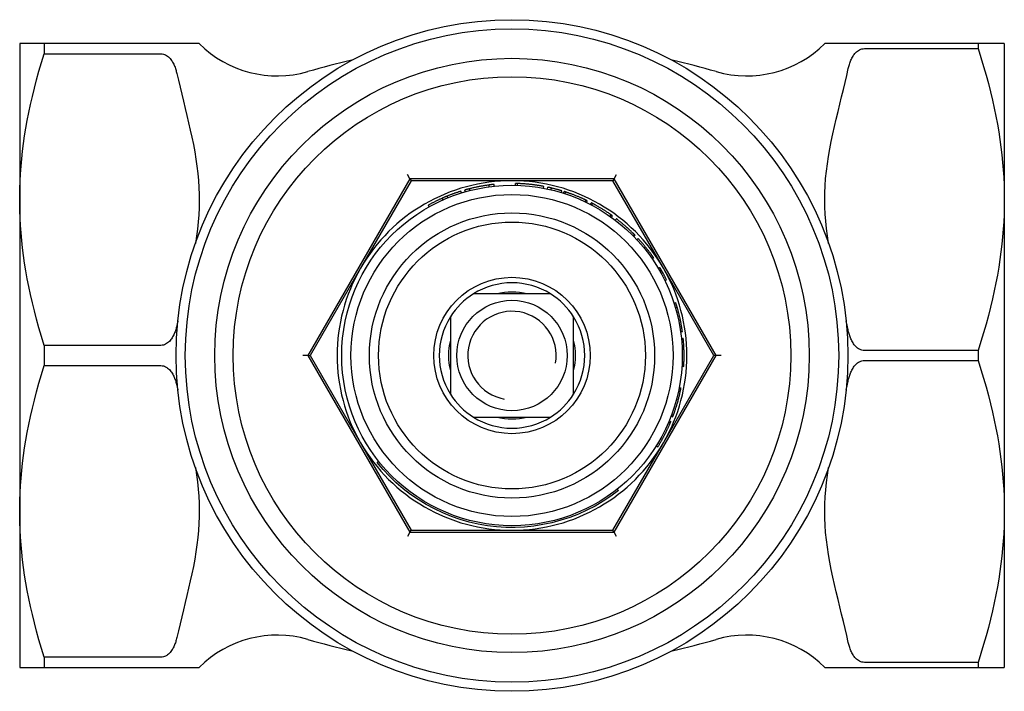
# Model space of a CAD drawing. Header units: millimetres. Extents: x 96 to 3992, y 24 to 359.
# Tile 9 of 9: x 333 to 387, y 323 to 359. Entities that reach past the tile are written whole.
import ezdxf

# ---------------------------------------------------------------- set-up
doc = ezdxf.new("R2010")
doc.units = ezdxf.units.MM
doc.layers.add('DETAIL', color=2, linetype='Continuous')

msp = doc.modelspace()

# ---------------------------------------------------------------- linework, layer by layer
at = {"layer": 'DETAIL'}
for p, q in [((334.501, 358.07), (333.166, 358.07)), ((333.166, 358.069), (333.166, 358.07)), ((333.166, 358.069), (333.166, 324.17)), ((340.839, 358.07), (334.501, 358.07)), ((334.501, 358.07), (334.501, 357.52)), ((341.704, 358.07), (340.839, 358.07)), ((342.924, 358.07), (341.704, 358.07)), ((378.187, 358.07), (376.908, 358.07)), ((379.061, 358.07), (378.187, 358.07)), ((385.242, 358.07), (379.061, 358.07)), ((386.666, 358.07), (385.242, 358.07)), ((385.242, 358.07), (385.242, 357.798)), ((386.666, 358.069), (386.666, 358.07)), ((386.666, 358.069), (386.666, 324.17)), ((334.501, 357.52), (340.839, 357.52)), ((379.061, 357.798), (385.242, 357.798)), ((354.373, 350.72), (354.234, 350.962)), ((365.459, 350.72), (365.599, 350.962)), ((354.373, 350.72), (348.831, 341.12)), ((354.432, 350.62), (351.689, 345.871)), ((354.373, 350.72), (354.431, 350.62)), ((365.459, 350.72), (354.373, 350.72)), ((359.917, 350.62), (354.432, 350.62)), ((365.402, 350.619), (359.917, 350.62)), ((360.11, 350.368), (360.112, 350.468)), ((360.209, 350.365), (360.212, 350.465)), ((365.459, 350.72), (365.401, 350.62)), ((368.144, 345.869), (365.402, 350.619)), ((371.001, 341.12), (365.459, 350.72)), ((357.169, 349.952), (357.139, 350.048)), ((357.386, 350.017), (357.358, 350.113)), ((357.634, 350.084), (357.61, 350.181)), ((358.683, 350.287), (358.67, 350.386)), ((358.956, 350.32), (358.945, 350.419)), ((361.635, 350.209), (361.654, 350.307)), ((361.836, 350.168), (361.857, 350.266)), ((362.033, 350.124), (362.056, 350.222)), ((362.601, 349.971), (362.63, 350.067)), ((362.719, 349.935), (362.75, 350.03)), ((362.799, 349.909), (362.83, 350.004)), ((356.167, 349.576), (356.127, 349.667)), ((356.434, 349.689), (356.397, 349.782)), ((363.889, 349.473), (363.932, 349.563)), ((363.962, 349.438), (364.006, 349.528)), ((364.175, 349.331), (364.221, 349.42)), ((364.249, 349.292), (364.296, 349.381)), ((355.424, 349.206), (355.375, 349.293)), ((365.249, 348.677), (365.307, 348.759)), ((365.316, 348.63), (365.374, 348.711)), ((365.527, 348.474), (365.588, 348.553)), ((365.529, 348.472), (365.589, 348.552)), ((365.589, 348.552), (365.588, 348.553)), ((366.5, 347.617), (366.571, 347.687)), ((366.604, 347.654), (366.532, 347.584)), ((366.583, 347.675), (366.571, 347.687)), ((366.694, 347.414), (366.767, 347.482)), ((366.695, 347.413), (366.769, 347.481)), ((366.769, 347.481), (366.767, 347.482)), ((367.507, 346.405), (367.589, 346.462)), ((367.616, 346.424), (367.534, 346.367)), ((367.599, 346.448), (367.589, 346.462)), ((351.689, 345.871), (348.946, 341.121)), ((367.861, 345.857), (367.947, 345.908)), ((367.942, 345.718), (368.029, 345.768)), ((370.886, 341.118), (368.144, 345.869)), ((368.217, 345.2), (368.307, 345.245)), ((362.009, 344.47), (357.823, 344.47)), ((368.716, 343.971), (368.811, 344.002)), ((368.792, 343.725), (368.888, 343.753)), ((356.566, 343.213), (356.566, 339.027)), ((363.266, 339.027), (363.266, 343.213)), ((369.033, 342.684), (369.131, 342.701)), ((369.075, 342.413), (369.174, 342.427)), ((369.12, 342.046), (369.219, 342.056)), ((369.124, 341.999), (369.224, 342.009)), ((340.839, 341.67), (334.501, 341.67)), ((334.501, 341.67), (334.501, 340.57)), ((385.242, 341.391), (379.061, 341.391)), ((385.242, 341.391), (385.242, 340.848)), ((348.831, 341.12), (348.551, 341.12)), ((348.831, 341.12), (348.946, 341.12)), ((348.831, 341.12), (354.373, 331.52)), ((348.946, 341.121), (351.688, 336.371)), ((365.459, 331.52), (371.001, 341.12)), ((368.143, 336.369), (370.886, 341.118)), ((371.001, 341.12), (370.886, 341.12)), ((371.281, 341.12), (371.001, 341.12)), ((379.061, 340.848), (385.242, 340.848)), ((334.501, 340.57), (340.839, 340.57)), ((369.147, 340.532), (369.247, 340.525)), ((368.989, 339.319), (369.087, 339.3)), ((369.001, 339.38), (369.099, 339.361)), ((357.823, 337.77), (362.009, 337.77)), ((368.561, 337.829), (368.654, 337.793)), ((368.587, 337.899), (368.681, 337.865)), ((368.419, 337.477), (368.511, 337.438)), ((368.457, 337.568), (368.549, 337.53)), ((351.688, 336.371), (354.43, 331.62)), ((365.4, 331.619), (368.143, 336.369)), ((367.753, 336.206), (367.838, 336.153)), ((352.667, 335.374), (352.589, 335.311)), ((365.639, 333.852), (365.701, 333.774)), ((354.373, 331.52), (354.234, 331.277)), ((354.373, 331.52), (354.431, 331.62)), ((354.373, 331.52), (365.459, 331.52)), ((354.43, 331.62), (359.915, 331.62)), ((359.915, 331.62), (365.4, 331.619)), ((365.459, 331.52), (365.401, 331.62)), ((365.599, 331.277), (365.459, 331.52)), ((340.839, 324.72), (334.501, 324.72)), ((334.501, 324.72), (334.501, 324.17)), ((385.242, 324.441), (379.061, 324.441)), ((385.242, 324.441), (385.242, 324.17)), ((333.166, 324.17), (334.501, 324.17)), ((333.166, 324.17), (333.166, 324.17)), ((334.501, 324.17), (340.839, 324.17)), ((340.839, 324.17), (341.704, 324.17)), ((341.704, 324.17), (342.924, 324.17)), ((376.908, 324.17), (378.187, 324.17)), ((378.187, 324.17), (379.061, 324.17)), ((379.061, 324.17), (385.242, 324.17)), ((385.242, 324.17), (386.666, 324.17)), ((386.666, 324.17), (386.666, 324.17))]:
    msp.add_line(p, q, dxfattribs=at)
at = {"layer": 'DETAIL', "flags": 128}
for points in [[(334.501, 341.67), (334.352, 342.151), (334.214, 342.624), (334.085, 343.087), (333.965, 343.542), (333.855, 343.99), (333.754, 344.431), (333.661, 344.866), (333.577, 345.295), (333.501, 345.72), (333.434, 346.139), (333.374, 346.555), (333.322, 346.967), (333.277, 347.377), (333.24, 347.783), (333.211, 348.188), (333.189, 348.591), (333.174, 348.993), (333.167, 349.394), (333.167, 349.795), (333.174, 350.196), (333.189, 350.598), (333.211, 351.001), (333.24, 351.406), (333.277, 351.813), (333.322, 352.222), (333.374, 352.634), (333.434, 353.05), (333.501, 353.47), (333.577, 353.894), (333.661, 354.323), (333.754, 354.758), (333.855, 355.199), (333.965, 355.647), (334.085, 356.102), (334.214, 356.566), (334.352, 357.038), (334.501, 357.52)], [(340.839, 357.52), (340.907, 357.515), (340.973, 357.503), (341.036, 357.482), (341.097, 357.455), (341.151, 357.423), (341.203, 357.387), (341.252, 357.345), (341.298, 357.301), (341.341, 357.254), (341.38, 357.207), (341.414, 357.16), (341.447, 357.111), (341.478, 357.059), (341.507, 357.005), (341.535, 356.95), (341.56, 356.894), (341.584, 356.838), (341.606, 356.781), (341.627, 356.725), (341.645, 356.669), (341.661, 356.615), (341.676, 356.561), (341.691, 356.505), (341.704, 356.449)], [(378.187, 356.718), (378.2, 356.776), (378.214, 356.832), (378.23, 356.888), (378.246, 356.942), (378.264, 356.998), (378.284, 357.054), (378.306, 357.111), (378.33, 357.168), (378.356, 357.225), (378.384, 357.281), (378.414, 357.335), (378.445, 357.387), (378.478, 357.437), (378.513, 357.485), (378.552, 357.532), (378.596, 357.579), (378.643, 357.623), (378.693, 357.665), (378.746, 357.702), (378.8, 357.733), (378.862, 357.76), (378.926, 357.781), (378.993, 357.793), (379.061, 357.798)], [(385.242, 357.798), (385.397, 357.309), (385.542, 356.83), (385.677, 356.36), (385.802, 355.898), (385.918, 355.445), (386.024, 354.998), (386.122, 354.559), (386.211, 354.125), (386.291, 353.696), (386.363, 353.273), (386.428, 352.854), (386.484, 352.438), (386.533, 352.026), (386.574, 351.617), (386.607, 351.209), (386.633, 350.804), (386.651, 350.4), (386.662, 349.997), (386.666, 349.595), (386.662, 349.192), (386.651, 348.789), (386.633, 348.385), (386.607, 347.98), (386.574, 347.573), (386.533, 347.163), (386.484, 346.751), (386.428, 346.336), (386.363, 345.916), (386.291, 345.493), (386.211, 345.065), (386.122, 344.631), (386.024, 344.191), (385.918, 343.745), (385.802, 343.291), (385.677, 342.83), (385.542, 342.36), (385.397, 341.881), (385.242, 341.391)], [(341.704, 356.449), (341.788, 356.078), (341.877, 355.702), (341.969, 355.321), (342.063, 354.936), (342.158, 354.548), (342.252, 354.158), (342.345, 353.765), (342.435, 353.371), (342.522, 352.977), (342.602, 352.582), (342.676, 352.188), (342.742, 351.796), (342.799, 351.405), (342.846, 351.017), (342.882, 350.633), (342.907, 350.253), (342.921, 349.878), (342.924, 349.509), (342.916, 349.138), (342.896, 348.76), (342.866, 348.378), (342.825, 347.992), (342.774, 347.603), (342.713, 347.212)], [(377.119, 347.212), (377.056, 347.615), (377.004, 348.016), (376.962, 348.414), (376.933, 348.807), (376.914, 349.195), (376.908, 349.577), (376.913, 349.958), (376.93, 350.346), (376.959, 350.739), (376.999, 351.136), (377.051, 351.537), (377.113, 351.94), (377.184, 352.345), (377.264, 352.752), (377.35, 353.158), (377.441, 353.565), (377.535, 353.97), (377.632, 354.374), (377.729, 354.775), (377.826, 355.173), (377.922, 355.567), (378.015, 355.956), (378.104, 356.34), (378.187, 356.718)], [(360.212, 350.465), (360.204, 350.465), (360.196, 350.465), (360.188, 350.466), (360.181, 350.466), (360.175, 350.466), (360.168, 350.466), (360.162, 350.466), (360.156, 350.467), (360.151, 350.467), (360.146, 350.467), (360.141, 350.467), (360.137, 350.467), (360.133, 350.467), (360.129, 350.467), (360.126, 350.467), (360.123, 350.467), (360.12, 350.467), (360.118, 350.467), (360.116, 350.468), (360.115, 350.468), (360.114, 350.468), (360.113, 350.468), (360.112, 350.468), (360.112, 350.468)], [(360.891, 350.419), (360.834, 350.424), (360.78, 350.43), (360.729, 350.434), (360.68, 350.438), (360.635, 350.442), (360.592, 350.445), (360.552, 350.448), (360.515, 350.45), (360.48, 350.453), (360.447, 350.455), (360.417, 350.456), (360.388, 350.458), (360.361, 350.459), (360.336, 350.46), (360.313, 350.461), (360.292, 350.462), (360.273, 350.463), (360.257, 350.463), (360.243, 350.464), (360.232, 350.464), (360.223, 350.465), (360.217, 350.465), (360.213, 350.465), (360.212, 350.465)], [(357.139, 350.048), (357.108, 350.038), (357.076, 350.028), (357.045, 350.018), (357.014, 350.008), (356.983, 349.998), (356.951, 349.987), (356.92, 349.977), (356.889, 349.966), (356.858, 349.955), (356.827, 349.945), (356.796, 349.934), (356.765, 349.923), (356.734, 349.912), (356.703, 349.9), (356.672, 349.889), (356.642, 349.878), (356.611, 349.866), (356.58, 349.854), (356.549, 349.843), (356.519, 349.831), (356.488, 349.819), (356.458, 349.807), (356.427, 349.794), (356.397, 349.782)], [(357.61, 350.181), (357.599, 350.178), (357.589, 350.175), (357.578, 350.173), (357.568, 350.17), (357.557, 350.167), (357.547, 350.164), (357.536, 350.162), (357.526, 350.159), (357.515, 350.156), (357.505, 350.153), (357.494, 350.151), (357.484, 350.148), (357.473, 350.145), (357.463, 350.142), (357.452, 350.139), (357.442, 350.136), (357.432, 350.134), (357.421, 350.131), (357.411, 350.128), (357.4, 350.125), (357.39, 350.122), (357.379, 350.119), (357.369, 350.116), (357.358, 350.113)], [(358.67, 350.386), (358.625, 350.38), (358.58, 350.374), (358.536, 350.367), (358.491, 350.36), (358.447, 350.354), (358.402, 350.346), (358.358, 350.339), (358.314, 350.331), (358.269, 350.324), (358.225, 350.315), (358.181, 350.307), (358.137, 350.299), (358.093, 350.29), (358.048, 350.281), (358.004, 350.272), (357.96, 350.263), (357.916, 350.253), (357.872, 350.244), (357.828, 350.234), (357.785, 350.223), (357.741, 350.213), (357.697, 350.203), (357.653, 350.192), (357.61, 350.181)], [(358.945, 350.419), (358.934, 350.418), (358.922, 350.417), (358.911, 350.415), (358.899, 350.414), (358.888, 350.413), (358.876, 350.412), (358.865, 350.41), (358.853, 350.409), (358.842, 350.408), (358.83, 350.406), (358.819, 350.405), (358.807, 350.404), (358.796, 350.402), (358.784, 350.401), (358.773, 350.4), (358.761, 350.398), (358.75, 350.397), (358.738, 350.395), (358.727, 350.394), (358.715, 350.392), (358.704, 350.391), (358.693, 350.389), (358.681, 350.388), (358.67, 350.386)], [(361.654, 350.307), (361.622, 350.313), (361.591, 350.319), (361.559, 350.324), (361.527, 350.33), (361.496, 350.335), (361.464, 350.341), (361.432, 350.346), (361.401, 350.351), (361.369, 350.356), (361.337, 350.361), (361.305, 350.366), (361.274, 350.371), (361.242, 350.375), (361.21, 350.38), (361.178, 350.384), (361.146, 350.388), (361.114, 350.393), (361.083, 350.397), (361.051, 350.401), (361.019, 350.404), (360.987, 350.408), (360.955, 350.412), (360.923, 350.415), (360.891, 350.419)], [(362.056, 350.222), (362.047, 350.224), (362.039, 350.225), (362.031, 350.227), (362.023, 350.229), (362.014, 350.231), (362.006, 350.233), (361.998, 350.235), (361.99, 350.237), (361.981, 350.239), (361.973, 350.241), (361.965, 350.242), (361.956, 350.244), (361.948, 350.246), (361.94, 350.248), (361.932, 350.25), (361.923, 350.252), (361.915, 350.253), (361.907, 350.255), (361.899, 350.257), (361.89, 350.259), (361.882, 350.261), (361.874, 350.262), (361.865, 350.264), (361.857, 350.266)], [(362.63, 350.067), (362.606, 350.074), (362.583, 350.081), (362.559, 350.088), (362.535, 350.095), (362.511, 350.102), (362.487, 350.109), (362.464, 350.116), (362.44, 350.123), (362.416, 350.129), (362.392, 350.136), (362.368, 350.142), (362.344, 350.149), (362.32, 350.155), (362.296, 350.162), (362.272, 350.168), (362.248, 350.174), (362.224, 350.18), (362.2, 350.186), (362.176, 350.192), (362.152, 350.198), (362.128, 350.204), (362.104, 350.21), (362.08, 350.216), (362.056, 350.222)], [(362.83, 350.004), (362.823, 350.006), (362.817, 350.008), (362.811, 350.01), (362.805, 350.012), (362.8, 350.014), (362.795, 350.015), (362.79, 350.017), (362.785, 350.019), (362.781, 350.02), (362.777, 350.021), (362.773, 350.022), (362.77, 350.024), (362.766, 350.025), (362.764, 350.026), (362.761, 350.026), (362.759, 350.027), (362.756, 350.028), (362.755, 350.028), (362.753, 350.029), (362.752, 350.029), (362.751, 350.03), (362.75, 350.03), (362.75, 350.03), (362.75, 350.03)], [(363.391, 349.8), (363.35, 349.816), (363.31, 349.832), (363.272, 349.847), (363.235, 349.861), (363.199, 349.874), (363.165, 349.887), (363.131, 349.899), (363.1, 349.911), (363.069, 349.922), (363.04, 349.932), (363.012, 349.942), (362.985, 349.951), (362.961, 349.96), (362.938, 349.968), (362.917, 349.975), (362.899, 349.981), (362.883, 349.987), (362.869, 349.991), (362.857, 349.995), (362.847, 349.998), (362.839, 350.001), (362.834, 350.003), (362.831, 350.004), (362.83, 350.004)], [(356.127, 349.667), (356.095, 349.653), (356.063, 349.639), (356.031, 349.624), (355.999, 349.61), (355.967, 349.595), (355.936, 349.58), (355.904, 349.565), (355.872, 349.55), (355.841, 349.535), (355.809, 349.52), (355.778, 349.504), (355.747, 349.489), (355.715, 349.473), (355.684, 349.457), (355.653, 349.441), (355.622, 349.425), (355.591, 349.409), (355.56, 349.393), (355.529, 349.377), (355.498, 349.36), (355.467, 349.344), (355.437, 349.327), (355.406, 349.31), (355.375, 349.293)], [(356.397, 349.782), (356.385, 349.777), (356.374, 349.773), (356.363, 349.768), (356.351, 349.764), (356.34, 349.759), (356.329, 349.754), (356.318, 349.749), (356.306, 349.745), (356.295, 349.74), (356.284, 349.735), (356.272, 349.731), (356.261, 349.726), (356.25, 349.721), (356.239, 349.716), (356.227, 349.711), (356.216, 349.706), (356.205, 349.702), (356.194, 349.697), (356.183, 349.692), (356.171, 349.687), (356.16, 349.682), (356.149, 349.677), (356.138, 349.672), (356.127, 349.667)], [(363.932, 349.563), (363.931, 349.564), (363.928, 349.565), (363.923, 349.568), (363.916, 349.571), (363.907, 349.575), (363.895, 349.581), (363.882, 349.587), (363.867, 349.594), (363.85, 349.602), (363.83, 349.611), (363.809, 349.621), (363.786, 349.631), (363.76, 349.643), (363.734, 349.655), (363.706, 349.667), (363.676, 349.68), (363.646, 349.694), (363.614, 349.708), (363.58, 349.722), (363.545, 349.737), (363.508, 349.752), (363.471, 349.768), (363.431, 349.784), (363.391, 349.8)], [(364.006, 349.528), (364.006, 349.528), (364.005, 349.528), (364.005, 349.528), (364.004, 349.529), (364.003, 349.529), (364.001, 349.53), (364, 349.531), (363.998, 349.532), (363.996, 349.533), (363.993, 349.534), (363.99, 349.535), (363.987, 349.537), (363.984, 349.538), (363.981, 349.54), (363.977, 349.542), (363.973, 349.544), (363.969, 349.546), (363.964, 349.548), (363.96, 349.55), (363.955, 349.553), (363.949, 349.555), (363.944, 349.558), (363.938, 349.56), (363.932, 349.563)], [(364.296, 349.381), (364.29, 349.384), (364.284, 349.387), (364.278, 349.39), (364.273, 349.393), (364.268, 349.395), (364.263, 349.398), (364.258, 349.4), (364.254, 349.402), (364.25, 349.404), (364.246, 349.406), (364.243, 349.408), (364.24, 349.41), (364.237, 349.411), (364.234, 349.413), (364.232, 349.414), (364.229, 349.415), (364.227, 349.416), (364.226, 349.417), (364.224, 349.418), (364.223, 349.419), (364.222, 349.419), (364.222, 349.419), (364.221, 349.42), (364.221, 349.42)], [(364.814, 349.084), (364.776, 349.107), (364.74, 349.129), (364.705, 349.15), (364.67, 349.171), (364.637, 349.19), (364.606, 349.209), (364.575, 349.226), (364.546, 349.243), (364.518, 349.259), (364.491, 349.274), (364.465, 349.289), (364.44, 349.302), (364.417, 349.315), (364.396, 349.326), (364.377, 349.337), (364.36, 349.346), (364.345, 349.354), (364.332, 349.361), (364.321, 349.367), (364.312, 349.372), (364.305, 349.376), (364.3, 349.378), (364.297, 349.38), (364.296, 349.381)], [(365.307, 348.759), (365.306, 348.76), (365.303, 348.762), (365.299, 348.765), (365.292, 348.769), (365.284, 348.775), (365.274, 348.782), (365.262, 348.791), (365.248, 348.8), (365.232, 348.811), (365.215, 348.823), (365.196, 348.837), (365.174, 348.851), (365.151, 348.867), (365.127, 348.883), (365.102, 348.9), (365.075, 348.918), (365.047, 348.936), (365.018, 348.955), (364.987, 348.975), (364.955, 348.996), (364.922, 349.017), (364.887, 349.039), (364.851, 349.061), (364.814, 349.084)], [(365.374, 348.711), (365.374, 348.711), (365.373, 348.712), (365.373, 348.712), (365.372, 348.713), (365.371, 348.713), (365.37, 348.714), (365.368, 348.715), (365.366, 348.717), (365.364, 348.718), (365.362, 348.72), (365.36, 348.721), (365.357, 348.723), (365.354, 348.725), (365.351, 348.728), (365.348, 348.73), (365.344, 348.733), (365.34, 348.735), (365.336, 348.738), (365.332, 348.741), (365.327, 348.745), (365.323, 348.748), (365.318, 348.752), (365.312, 348.755), (365.307, 348.759)], [(366.086, 348.145), (366.049, 348.177), (366.014, 348.208), (365.979, 348.237), (365.946, 348.265), (365.914, 348.292), (365.883, 348.318), (365.854, 348.342), (365.826, 348.365), (365.799, 348.387), (365.773, 348.408), (365.748, 348.428), (365.725, 348.446), (365.704, 348.463), (365.684, 348.479), (365.666, 348.493), (365.65, 348.505), (365.636, 348.516), (365.623, 348.526), (365.613, 348.534), (365.604, 348.54), (365.598, 348.545), (365.593, 348.549), (365.59, 348.551), (365.589, 348.552)], [(366.571, 347.687), (366.567, 347.691), (366.562, 347.697), (366.555, 347.704), (366.547, 347.712), (366.537, 347.722), (366.526, 347.733), (366.513, 347.745), (366.499, 347.759), (366.484, 347.774), (366.467, 347.791), (366.449, 347.809), (366.429, 347.829), (366.407, 347.849), (366.385, 347.871), (366.361, 347.894), (366.336, 347.918), (366.309, 347.943), (366.281, 347.969), (366.252, 347.996), (366.222, 348.024), (366.19, 348.053), (366.156, 348.082), (366.122, 348.113), (366.086, 348.145)], [(366.604, 347.654), (366.604, 347.654), (366.604, 347.654), (366.604, 347.654), (366.603, 347.654), (366.603, 347.655), (366.603, 347.655), (366.602, 347.656), (366.602, 347.656), (366.601, 347.657), (366.6, 347.657), (366.6, 347.658), (366.599, 347.659), (366.598, 347.66), (366.597, 347.661), (366.596, 347.662), (366.595, 347.663), (366.594, 347.664), (366.592, 347.666), (366.591, 347.667), (366.59, 347.668), (366.588, 347.67), (366.587, 347.671), (366.585, 347.673), (366.583, 347.675)], [(367.189, 346.996), (367.158, 347.034), (367.128, 347.07), (367.099, 347.105), (367.071, 347.138), (367.045, 347.17), (367.019, 347.201), (366.994, 347.23), (366.97, 347.257), (366.947, 347.283), (366.925, 347.308), (366.904, 347.332), (366.885, 347.354), (366.866, 347.374), (366.849, 347.393), (366.834, 347.41), (366.82, 347.425), (366.808, 347.438), (366.798, 347.449), (366.789, 347.459), (366.782, 347.467), (366.776, 347.473), (366.772, 347.477), (366.769, 347.48), (366.769, 347.481)], [(367.589, 346.462), (367.586, 346.467), (367.582, 346.473), (367.576, 346.481), (367.57, 346.491), (367.562, 346.502), (367.553, 346.515), (367.542, 346.529), (367.531, 346.545), (367.518, 346.563), (367.504, 346.582), (367.489, 346.603), (367.473, 346.626), (367.455, 346.65), (367.437, 346.675), (367.417, 346.701), (367.396, 346.729), (367.374, 346.758), (367.351, 346.789), (367.327, 346.82), (367.302, 346.853), (367.275, 346.887), (367.248, 346.922), (367.219, 346.958), (367.189, 346.996)], [(367.616, 346.424), (367.616, 346.424), (367.616, 346.424), (367.616, 346.424), (367.616, 346.424), (367.615, 346.425), (367.615, 346.425), (367.615, 346.426), (367.614, 346.426), (367.614, 346.427), (367.613, 346.428), (367.613, 346.429), (367.612, 346.43), (367.611, 346.431), (367.61, 346.432), (367.61, 346.433), (367.609, 346.434), (367.608, 346.436), (367.607, 346.437), (367.606, 346.439), (367.604, 346.44), (367.603, 346.442), (367.602, 346.444), (367.601, 346.446), (367.599, 346.448)], [(368.029, 345.768), (368.025, 345.774), (368.022, 345.78), (368.019, 345.786), (368.015, 345.792), (368.012, 345.797), (368.008, 345.803), (368.005, 345.809), (368.002, 345.815), (367.998, 345.821), (367.995, 345.827), (367.991, 345.833), (367.988, 345.838), (367.985, 345.844), (367.981, 345.85), (367.978, 345.856), (367.974, 345.862), (367.971, 345.868), (367.967, 345.873), (367.964, 345.879), (367.961, 345.885), (367.957, 345.891), (367.954, 345.897), (367.95, 345.902), (367.947, 345.908)], [(368.307, 345.245), (368.292, 345.276), (368.276, 345.306), (368.261, 345.336), (368.247, 345.365), (368.232, 345.394), (368.218, 345.421), (368.204, 345.448), (368.19, 345.474), (368.177, 345.5), (368.163, 345.525), (368.15, 345.549), (368.138, 345.572), (368.126, 345.595), (368.114, 345.616), (368.103, 345.636), (368.092, 345.656), (368.082, 345.674), (368.073, 345.69), (368.064, 345.706), (368.056, 345.721), (368.048, 345.734), (368.041, 345.747), (368.035, 345.758), (368.029, 345.768)], [(368.888, 343.753), (368.885, 343.763), (368.881, 343.774), (368.878, 343.784), (368.875, 343.794), (368.872, 343.805), (368.869, 343.815), (368.866, 343.826), (368.863, 343.836), (368.86, 343.846), (368.856, 343.857), (368.853, 343.867), (368.85, 343.877), (368.847, 343.888), (368.844, 343.898), (368.84, 343.909), (368.837, 343.919), (368.834, 343.929), (368.831, 343.94), (368.827, 343.95), (368.824, 343.96), (368.821, 343.971), (368.817, 343.981), (368.814, 343.991), (368.811, 344.002)], [(369.131, 342.701), (369.124, 342.745), (369.116, 342.79), (369.108, 342.834), (369.099, 342.878), (369.091, 342.922), (369.082, 342.967), (369.073, 343.011), (369.064, 343.055), (369.054, 343.099), (369.045, 343.143), (369.035, 343.187), (369.025, 343.231), (369.014, 343.274), (369.004, 343.318), (368.993, 343.362), (368.982, 343.406), (368.971, 343.449), (368.96, 343.493), (368.948, 343.536), (368.937, 343.58), (368.925, 343.623), (368.913, 343.666), (368.9, 343.71), (368.888, 343.753)], [(341.764, 343.006), (341.761, 342.995), (341.759, 342.984), (341.756, 342.973), (341.754, 342.961), (341.751, 342.95), (341.749, 342.939), (341.746, 342.928), (341.744, 342.917), (341.741, 342.906), (341.739, 342.895), (341.736, 342.884), (341.734, 342.873), (341.731, 342.862), (341.729, 342.851), (341.726, 342.84), (341.724, 342.829), (341.721, 342.818), (341.719, 342.807), (341.716, 342.796), (341.714, 342.785), (341.711, 342.774), (341.709, 342.763), (341.706, 342.752), (341.704, 342.741)], [(378.187, 342.471), (378.183, 342.493), (378.178, 342.515), (378.173, 342.537), (378.168, 342.56), (378.163, 342.582), (378.158, 342.604), (378.154, 342.626), (378.149, 342.648), (378.144, 342.67), (378.139, 342.692), (378.134, 342.715), (378.129, 342.737), (378.124, 342.759), (378.119, 342.781), (378.114, 342.804), (378.109, 342.826), (378.104, 342.849), (378.099, 342.871), (378.094, 342.893), (378.088, 342.916), (378.083, 342.938), (378.078, 342.961), (378.073, 342.983), (378.068, 343.006)], [(341.704, 342.741), (341.691, 342.684), (341.676, 342.628), (341.661, 342.574), (341.645, 342.52), (341.627, 342.464), (341.606, 342.408), (341.584, 342.352), (341.56, 342.295), (341.535, 342.239), (341.507, 342.184), (341.478, 342.13), (341.447, 342.079), (341.414, 342.029), (341.38, 341.982), (341.341, 341.935), (341.298, 341.889), (341.252, 341.844), (341.203, 341.803), (341.151, 341.766), (341.097, 341.735), (341.036, 341.708), (340.973, 341.687), (340.907, 341.674), (340.839, 341.67)], [(369.174, 342.427), (369.173, 342.438), (369.171, 342.45), (369.169, 342.461), (369.168, 342.472), (369.166, 342.484), (369.164, 342.495), (369.163, 342.507), (369.161, 342.518), (369.159, 342.53), (369.157, 342.541), (369.156, 342.553), (369.154, 342.564), (369.152, 342.575), (369.15, 342.587), (369.148, 342.598), (369.147, 342.61), (369.145, 342.621), (369.143, 342.633), (369.141, 342.644), (369.139, 342.655), (369.137, 342.667), (369.135, 342.678), (369.133, 342.69), (369.131, 342.701)], [(379.061, 341.391), (378.993, 341.396), (378.926, 341.408), (378.862, 341.429), (378.8, 341.456), (378.746, 341.487), (378.693, 341.524), (378.643, 341.566), (378.596, 341.611), (378.552, 341.657), (378.513, 341.705), (378.478, 341.752), (378.445, 341.802), (378.414, 341.855), (378.384, 341.909), (378.356, 341.965), (378.33, 342.021), (378.306, 342.078), (378.284, 342.135), (378.264, 342.192), (378.246, 342.247), (378.23, 342.301), (378.214, 342.357), (378.2, 342.414), (378.187, 342.471)], [(369.224, 342.009), (369.223, 342.011), (369.223, 342.013), (369.223, 342.015), (369.223, 342.017), (369.223, 342.019), (369.223, 342.021), (369.222, 342.022), (369.222, 342.024), (369.222, 342.026), (369.222, 342.028), (369.222, 342.03), (369.221, 342.032), (369.221, 342.034), (369.221, 342.036), (369.221, 342.038), (369.221, 342.04), (369.22, 342.042), (369.22, 342.044), (369.22, 342.046), (369.22, 342.048), (369.22, 342.05), (369.219, 342.052), (369.219, 342.054), (369.219, 342.056)], [(369.247, 340.525), (369.251, 340.587), (369.254, 340.649), (369.257, 340.711), (369.26, 340.772), (369.262, 340.834), (369.263, 340.896), (369.265, 340.958), (369.266, 341.02), (369.266, 341.082), (369.266, 341.144), (369.266, 341.206), (369.265, 341.268), (369.264, 341.329), (369.262, 341.391), (369.26, 341.453), (369.258, 341.515), (369.255, 341.577), (369.252, 341.639), (369.248, 341.7), (369.244, 341.762), (369.239, 341.824), (369.235, 341.886), (369.229, 341.947), (369.224, 342.009)], [(378.187, 339.768), (378.2, 339.826), (378.214, 339.882), (378.23, 339.938), (378.246, 339.992), (378.264, 340.048), (378.284, 340.104), (378.306, 340.161), (378.33, 340.218), (378.356, 340.275), (378.384, 340.331), (378.414, 340.385), (378.445, 340.437), (378.478, 340.487), (378.513, 340.535), (378.552, 340.582), (378.596, 340.629), (378.643, 340.673), (378.693, 340.715), (378.746, 340.752), (378.8, 340.783), (378.862, 340.81), (378.926, 340.831), (378.993, 340.843), (379.061, 340.848)], [(385.242, 340.848), (385.397, 340.359), (385.542, 339.88), (385.677, 339.41), (385.802, 338.948), (385.918, 338.495), (386.024, 338.048), (386.122, 337.609), (386.211, 337.175), (386.291, 336.746), (386.363, 336.323), (386.428, 335.904), (386.484, 335.488), (386.533, 335.076), (386.574, 334.667), (386.607, 334.259), (386.633, 333.854), (386.651, 333.45), (386.662, 333.047), (386.666, 332.645), (386.662, 332.242), (386.651, 331.839), (386.633, 331.435), (386.607, 331.03), (386.574, 330.623), (386.533, 330.213), (386.484, 329.801), (386.428, 329.386), (386.363, 328.966), (386.291, 328.543), (386.211, 328.115), (386.122, 327.681), (386.024, 327.241), (385.918, 326.795), (385.802, 326.341), (385.677, 325.88), (385.542, 325.41), (385.397, 324.931), (385.242, 324.441)], [(334.501, 324.72), (334.352, 325.201), (334.214, 325.674), (334.085, 326.137), (333.965, 326.592), (333.855, 327.04), (333.754, 327.481), (333.661, 327.916), (333.577, 328.345), (333.501, 328.77), (333.434, 329.189), (333.374, 329.605), (333.322, 330.017), (333.277, 330.427), (333.24, 330.833), (333.211, 331.238), (333.189, 331.641), (333.174, 332.043), (333.167, 332.444), (333.167, 332.845), (333.174, 333.246), (333.189, 333.648), (333.211, 334.051), (333.24, 334.456), (333.277, 334.863), (333.322, 335.272), (333.374, 335.684), (333.434, 336.1), (333.501, 336.52), (333.577, 336.944), (333.661, 337.373), (333.754, 337.808), (333.855, 338.249), (333.965, 338.697), (334.085, 339.152), (334.214, 339.616), (334.352, 340.088), (334.501, 340.57)], [(340.839, 340.57), (340.907, 340.565), (340.974, 340.552), (341.036, 340.532), (341.097, 340.504), (341.154, 340.472), (341.204, 340.436), (341.251, 340.396), (341.297, 340.353), (341.339, 340.306), (341.379, 340.257), (341.416, 340.206), (341.45, 340.155), (341.481, 340.103), (341.51, 340.052), (341.535, 340.001), (341.559, 339.949), (341.582, 339.896), (341.603, 339.841), (341.623, 339.786), (341.642, 339.73), (341.659, 339.673), (341.675, 339.615), (341.69, 339.557), (341.704, 339.499)], [(378.068, 339.234), (378.073, 339.256), (378.078, 339.279), (378.083, 339.301), (378.088, 339.324), (378.094, 339.346), (378.099, 339.368), (378.104, 339.391), (378.109, 339.413), (378.114, 339.436), (378.119, 339.458), (378.124, 339.48), (378.129, 339.502), (378.134, 339.525), (378.139, 339.547), (378.144, 339.569), (378.149, 339.591), (378.154, 339.613), (378.158, 339.636), (378.163, 339.658), (378.168, 339.68), (378.173, 339.702), (378.178, 339.724), (378.183, 339.746), (378.187, 339.768)], [(341.704, 339.499), (341.706, 339.488), (341.709, 339.477), (341.711, 339.466), (341.714, 339.455), (341.716, 339.444), (341.719, 339.433), (341.721, 339.422), (341.724, 339.411), (341.726, 339.4), (341.729, 339.389), (341.731, 339.378), (341.734, 339.367), (341.736, 339.355), (341.739, 339.344), (341.741, 339.333), (341.744, 339.322), (341.746, 339.311), (341.749, 339.3), (341.751, 339.289), (341.754, 339.278), (341.756, 339.267), (341.759, 339.256), (341.761, 339.245), (341.764, 339.234)], [(368.906, 338.551), (368.921, 338.605), (368.936, 338.658), (368.95, 338.709), (368.963, 338.758), (368.975, 338.806), (368.987, 338.853), (368.998, 338.897), (369.009, 338.94), (369.018, 338.982), (369.027, 339.02), (369.036, 339.057), (369.043, 339.09), (369.05, 339.122), (369.056, 339.151), (369.062, 339.177), (369.067, 339.201), (369.072, 339.222), (369.075, 339.241), (369.079, 339.258), (369.082, 339.271), (369.084, 339.282), (369.085, 339.291), (369.087, 339.297), (369.087, 339.3)], [(369.087, 339.3), (369.088, 339.305), (369.089, 339.31), (369.09, 339.314), (369.091, 339.319), (369.092, 339.323), (369.093, 339.327), (369.093, 339.33), (369.094, 339.334), (369.095, 339.337), (369.095, 339.34), (369.096, 339.343), (369.096, 339.346), (369.097, 339.348), (369.097, 339.351), (369.098, 339.353), (369.098, 339.354), (369.098, 339.356), (369.098, 339.357), (369.099, 339.359), (369.099, 339.36), (369.099, 339.36), (369.099, 339.361), (369.099, 339.361), (369.099, 339.361)], [(368.681, 337.865), (368.682, 337.866), (368.683, 337.87), (368.685, 337.876), (368.689, 337.885), (368.693, 337.897), (368.698, 337.911), (368.704, 337.928), (368.711, 337.947), (368.719, 337.969), (368.728, 337.994), (368.737, 338.02), (368.748, 338.049), (368.759, 338.081), (368.77, 338.115), (368.782, 338.152), (368.795, 338.191), (368.809, 338.231), (368.822, 338.273), (368.836, 338.316), (368.85, 338.361), (368.864, 338.406), (368.878, 338.453), (368.892, 338.501), (368.906, 338.551)], [(368.654, 337.793), (368.655, 337.796), (368.657, 337.799), (368.658, 337.802), (368.659, 337.805), (368.66, 337.808), (368.661, 337.811), (368.662, 337.814), (368.663, 337.817), (368.664, 337.82), (368.666, 337.823), (368.667, 337.826), (368.668, 337.829), (368.669, 337.832), (368.67, 337.835), (368.671, 337.838), (368.672, 337.841), (368.673, 337.844), (368.674, 337.847), (368.676, 337.85), (368.677, 337.853), (368.678, 337.856), (368.679, 337.859), (368.68, 337.862), (368.681, 337.865)], [(368.22, 336.822), (368.246, 336.873), (368.271, 336.921), (368.294, 336.968), (368.315, 337.011), (368.335, 337.052), (368.354, 337.091), (368.371, 337.127), (368.387, 337.161), (368.401, 337.192), (368.415, 337.222), (368.428, 337.25), (368.44, 337.276), (368.451, 337.301), (368.461, 337.324), (368.47, 337.345), (368.479, 337.364), (368.486, 337.381), (368.493, 337.396), (368.498, 337.409), (368.503, 337.419), (368.506, 337.427), (368.509, 337.433), (368.51, 337.436), (368.511, 337.438)], [(368.511, 337.438), (368.514, 337.445), (368.517, 337.452), (368.52, 337.459), (368.522, 337.466), (368.525, 337.472), (368.528, 337.478), (368.53, 337.483), (368.532, 337.489), (368.534, 337.494), (368.536, 337.498), (368.538, 337.503), (368.54, 337.507), (368.541, 337.51), (368.543, 337.514), (368.544, 337.517), (368.545, 337.519), (368.546, 337.522), (368.547, 337.524), (368.548, 337.526), (368.548, 337.527), (368.549, 337.528), (368.549, 337.529), (368.549, 337.529), (368.549, 337.53)], [(367.838, 336.153), (367.855, 336.18), (367.872, 336.207), (367.888, 336.235), (367.905, 336.262), (367.922, 336.289), (367.938, 336.317), (367.955, 336.345), (367.971, 336.372), (367.987, 336.4), (368.004, 336.428), (368.02, 336.455), (368.036, 336.483), (368.051, 336.511), (368.067, 336.539), (368.083, 336.567), (368.099, 336.595), (368.114, 336.623), (368.129, 336.652), (368.145, 336.68), (368.16, 336.708), (368.175, 336.737), (368.19, 336.765), (368.205, 336.793), (368.22, 336.822)], [(342.713, 335.028), (342.774, 334.636), (342.825, 334.247), (342.866, 333.861), (342.896, 333.479), (342.916, 333.102), (342.924, 332.73), (342.921, 332.361), (342.907, 331.986), (342.882, 331.606), (342.846, 331.222), (342.799, 330.834), (342.742, 330.444), (342.676, 330.051), (342.602, 329.657), (342.522, 329.263), (342.435, 328.868), (342.345, 328.474), (342.252, 328.082), (342.158, 327.691), (342.063, 327.303), (341.969, 326.918), (341.877, 326.537), (341.788, 326.161), (341.704, 325.791)], [(365.701, 333.774), (365.295, 333.473), (364.874, 333.195), (364.437, 332.94), (363.988, 332.709), (363.527, 332.503), (363.056, 332.322), (362.575, 332.165), (362.087, 332.034), (361.593, 331.929), (361.094, 331.851), (360.592, 331.799), (360.087, 331.774), (359.582, 331.777), (359.078, 331.807), (358.577, 331.866), (358.079, 331.953), (357.587, 332.067), (357.102, 332.208), (356.626, 332.375), (356.158, 332.567), (355.702, 332.783), (355.257, 333.023), (354.826, 333.287), (354.409, 333.572), (354.009, 333.88), (353.625, 334.208), (353.259, 334.557), (352.914, 334.925), (352.589, 335.311)], [(378.187, 325.521), (378.104, 325.899), (378.015, 326.283), (377.922, 326.672), (377.826, 327.066), (377.729, 327.464), (377.632, 327.866), (377.535, 328.269), (377.441, 328.675), (377.35, 329.081), (377.264, 329.488), (377.184, 329.894), (377.113, 330.299), (377.051, 330.703), (376.999, 331.103), (376.959, 331.501), (376.93, 331.893), (376.913, 332.281), (376.908, 332.662), (376.914, 333.044), (376.933, 333.432), (376.962, 333.826), (377.004, 334.223), (377.056, 334.624), (377.119, 335.028)], [(341.704, 325.791), (341.69, 325.732), (341.675, 325.674), (341.659, 325.616), (341.642, 325.559), (341.623, 325.503), (341.603, 325.448), (341.582, 325.394), (341.559, 325.34), (341.535, 325.288), (341.51, 325.237), (341.481, 325.186), (341.45, 325.134), (341.416, 325.083), (341.379, 325.032), (341.339, 324.983), (341.297, 324.937), (341.251, 324.893), (341.204, 324.853), (341.154, 324.818), (341.097, 324.785), (341.036, 324.757), (340.974, 324.737), (340.907, 324.724), (340.839, 324.72)], [(379.061, 324.441), (378.993, 324.446), (378.926, 324.458), (378.862, 324.479), (378.8, 324.506), (378.746, 324.537), (378.693, 324.574), (378.643, 324.616), (378.596, 324.661), (378.552, 324.707), (378.513, 324.755), (378.478, 324.802), (378.445, 324.852), (378.414, 324.905), (378.384, 324.959), (378.356, 325.015), (378.33, 325.071), (378.306, 325.128), (378.284, 325.185), (378.264, 325.242), (378.246, 325.297), (378.23, 325.351), (378.214, 325.407), (378.2, 325.464), (378.187, 325.521)]]:
    msp.add_lwpolyline(points, dxfattribs=at)
at = {"layer": 'DETAIL'}
for radius in [18.25, 17.75, 16.15, 15.151, 9.25, 8.75, 7.75, 7.25, 4.25, 3]:
    msp.add_circle((359.916, 341.12), radius, dxfattribs=at)
for centre, radius, start, end in [((347.163, 362.316), 6, 225.0526, 286.0958), ((372.669, 362.316), 6, 253.9042, 314.9474), ((359.916, 318.119), 40, 102.5653, 106.0958), ((359.916, 318.119), 40, 73.9042, 77.4347), ((359.916, 341.12), 9.5, 89.9936, 149.9936), ((359.916, 341.12), 9.5, 29.9936, 89.9936), ((359.916, 341.12), 9.5, 149.9936, 209.9936), ((359.916, 341.12), 9.5, 329.9936, 29.9936), ((359.916, 341.12), 3.95, 58.0057, 121.9943), ((359.916, 341.12), 3.45, 76.1713, 103.8287), ((359.916, 341.12), 3.95, 121.9943, 148.0057), ((359.916, 341.12), 3.95, 31.9943, 58.0057), ((359.916, 341.12), 2.401, 350, 260), ((359.916, 341.12), 3.95, 148.0057, 211.9943), ((359.916, 341.12), 3.95, 328.0057, 31.9943), ((359.916, 341.12), 3.45, 166.1713, 193.8287), ((359.916, 341.12), 3.45, 346.1713, 13.8287), ((359.916, 341.12), 3.95, 211.9943, 238.0057), ((359.916, 341.12), 3.95, 301.9943, 328.0057), ((359.916, 341.12), 3.95, 238.0057, 301.9943), ((359.916, 341.12), 3.45, 256.1713, 283.8287), ((359.916, 341.12), 9.5, 209.9936, 269.9936), ((359.916, 341.12), 9.5, 269.9936, 329.9936), ((347.163, 319.923), 6, 73.9042, 134.9474), ((372.669, 319.923), 6, 45.0526, 106.0958), ((359.916, 364.12), 40, 253.9042, 257.4347), ((359.916, 364.12), 40, 282.5653, 286.0958)]:
    msp.add_arc(centre, radius, start, end, dxfattribs=at)

doc.saveas('drawing.dxf')
